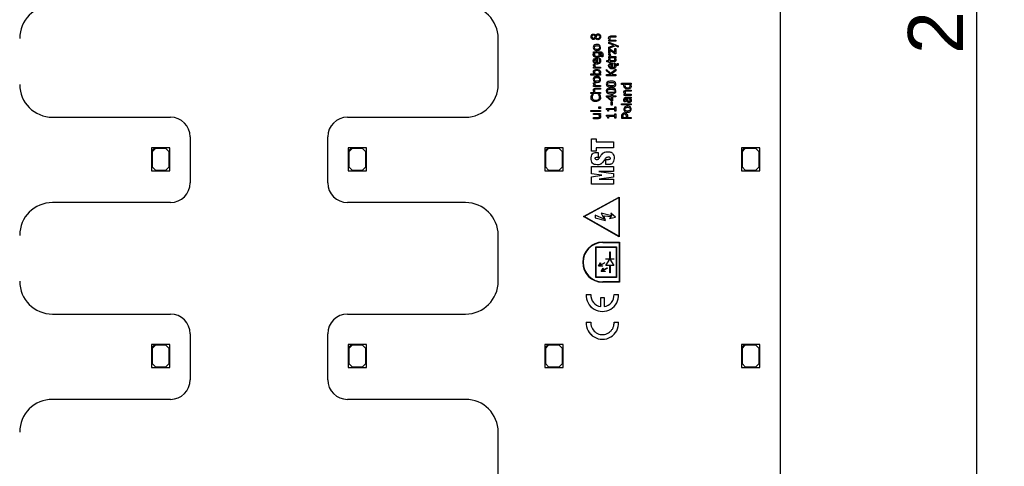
# Model space of a CAD drawing. Header units: millimetres. Extents: x 16 to 406, y 5 to 285.
# Tile 11 of 14: x 261 to 336, y 159 to 193. Entities that reach past the tile are written whole.
import ezdxf
from ezdxf.enums import TextEntityAlignment as Align

# ---------------------------------------------------------------- set-up
doc = ezdxf.new("R2010")
doc.units = ezdxf.units.MM
doc.layers.add('Default', color=7, linetype='Continuous')
doc.layers.add('RECLED_519X261MM', color=7, linetype='Continuous')
doc.styles.add('SEACAD_Arial', font='arial.ttf')
doc.dimstyles.new('ISO', dxfattribs={"dimtxt": 3.5, "dimasz": 3.5, "dimexe": 1.75, "dimexo": 0, "dimgap": 0.875, "dimtad": 1, "dimlfac": 2, "dimtxsty": 'SEACAD_Arial', "dimblk1": '_SE_FILLED', "dimblk2": '_SE_FILLED', "dimsah": 1, "dimcen": 1.75, "dimadec": 0, "dimazin": 0, "dimtfac": 0.5, "dimtdec": 3, "dimtmove": 0, "dimatfit": 3, "dimfxl": 1, "dimarcsym": 0})

# ---------------------------------------------------------------- blocks, each defined once
blk = doc.blocks.new('SE')
at = {"layer": 'RECLED_519X261MM', "color": 7, "linetype": 'Continuous'}
for p, q in [((318.606, 258.814), (318.606, 131.315)), ((304.531, 191.55), (304.534, 191.55)), ((297.106, 187.815), (297.106, 191.315)), ((304.53, 191.338), (304.528, 191.338)), ((305.545, 191.188), (305.604, 191.188)), ((305.545, 191.1), (305.545, 191.188)), ((306.074, 191.1), (305.545, 191.1)), ((305.545, 190.941), (305.545, 191.034)), ((305.545, 191.034), (306.268, 190.752)), ((305.936, 190.799), (305.545, 190.941)), ((305.545, 190.657), (305.936, 190.799)), ((305.679, 191.188), (306.074, 191.188)), ((306.074, 191.51), (306.074, 191.422)), ((306.074, 191.188), (306.074, 191.1)), ((304.378, 190.22), (304.378, 190.303)), ((304.4, 190.214), (304.378, 190.22)), ((304.765, 190.214), (304.473, 190.214)), ((306.047, 190.752), (305.545, 190.562)), ((305.545, 190.562), (305.545, 190.657)), ((305.545, 190.536), (305.61, 190.536)), ((305.545, 190.169), (305.545, 190.536)), ((305.619, 190.169), (305.545, 190.169)), ((305.548, 190.13), (305.64, 190.13)), ((305.61, 190.536), (306, 190.262)), ((305.619, 190.431), (305.619, 190.169)), ((306.008, 190.158), (305.619, 190.431)), ((305.64, 190.13), (305.64, 190.125)), ((306, 190.541), (306.074, 190.541)), ((306, 190.262), (306, 190.541)), ((306.074, 190.158), (306.008, 190.158)), ((306.268, 190.658), (306.047, 190.752)), ((306.074, 190.541), (306.074, 190.158)), ((306.268, 190.752), (306.268, 190.658)), ((304.381, 189.328), (304.473, 189.328)), ((304.473, 189.328), (304.473, 189.323)), ((304.583, 189.448), (304.583, 189.724)), ((304.652, 189.81), (304.652, 189.448)), ((304.778, 189.801), (304.874, 189.801)), ((304.778, 189.795), (304.778, 189.801)), ((304.99, 189.914), (304.99, 189.919)), ((305.083, 189.914), (304.99, 189.914)), ((305.393, 189.627), (305.545, 189.627)), ((305.393, 189.539), (305.393, 189.627)), ((305.545, 189.539), (305.393, 189.539)), ((305.545, 189.942), (305.624, 189.942)), ((305.545, 189.853), (305.545, 189.942)), ((306.074, 189.853), (305.545, 189.853)), ((305.545, 189.788), (305.619, 189.788)), ((305.545, 189.627), (305.545, 189.788)), ((305.545, 189.48), (305.545, 189.539)), ((305.619, 189.48), (305.545, 189.48)), ((305.619, 189.788), (305.619, 189.627)), ((305.619, 189.539), (305.619, 189.48)), ((305.699, 189.942), (306.074, 189.942)), ((305.751, 189.08), (305.751, 189.356)), ((305.819, 189.442), (305.819, 189.08)), ((305.945, 189.432), (306.041, 189.432)), ((305.945, 189.427), (305.945, 189.432)), ((305.991, 189.788), (306.071, 189.788)), ((305.991, 189.783), (305.991, 189.788)), ((306.041, 189.432), (306.057, 189.393)), ((306.071, 189.788), (306.086, 189.691)), ((306.074, 189.942), (306.074, 189.853)), ((306.193, 189.401), (306.259, 189.401)), ((306.193, 189.396), (306.193, 189.401)), ((304.171, 188.61), (304.433, 188.61)), ((304.171, 188.522), (304.171, 188.61)), ((304.907, 188.522), (304.171, 188.522)), ((304.378, 189.139), (304.457, 189.139)), ((304.378, 189.051), (304.378, 189.139)), ((304.907, 189.051), (304.378, 189.051)), ((304.508, 188.61), (304.811, 188.61)), ((304.531, 189.139), (304.907, 189.139)), ((304.882, 188.61), (304.907, 188.605)), ((304.907, 189.139), (304.907, 189.051)), ((304.907, 188.605), (304.907, 188.522)), ((305.369, 188.962), (305.684, 188.674)), ((305.369, 188.851), (305.369, 188.962)), ((305.695, 188.565), (305.369, 188.851)), ((305.369, 188.565), (305.695, 188.565)), ((305.369, 188.472), (305.369, 188.565)), ((305.684, 188.674), (306.074, 188.979)), ((306.074, 188.859), (305.746, 188.606)), ((305.746, 188.606), (305.793, 188.565)), ((305.793, 188.565), (306.074, 188.565)), ((306.074, 188.979), (306.074, 188.859)), ((306.074, 188.565), (306.074, 188.472)), ((304.381, 187.933), (304.473, 187.933)), ((304.473, 187.933), (304.473, 187.929)), ((306.074, 188.472), (305.369, 188.472)), ((306.502, 187.91), (307.237, 187.91)), ((306.502, 187.822), (306.502, 187.91)), ((306.73, 187.822), (306.502, 187.822)), ((307.109, 187.822), (306.803, 187.822)), ((307.237, 187.822), (307.184, 187.822)), ((307.237, 187.91), (307.237, 187.822)), ((304.171, 187.211), (304.436, 187.211)), ((304.171, 187.123), (304.171, 187.211)), ((304.907, 187.123), (304.171, 187.123)), ((304.249, 187.043), (304.362, 187.043)), ((304.362, 187.043), (304.362, 187.036)), ((304.378, 187.745), (304.457, 187.745)), ((304.378, 187.657), (304.378, 187.745)), ((304.907, 187.657), (304.378, 187.657)), ((304.511, 187.211), (304.907, 187.211)), ((304.531, 187.745), (304.907, 187.745)), ((304.747, 187.043), (304.858, 187.043)), ((304.747, 187.036), (304.747, 187.043)), ((304.907, 187.745), (304.907, 187.657)), ((304.907, 187.533), (304.907, 187.444)), ((304.907, 187.211), (304.907, 187.123)), ((305.756, 187.035), (305.831, 187.035)), ((305.756, 186.951), (305.756, 187.035)), ((305.831, 187.035), (305.831, 186.951)), ((306.708, 187.063), (306.767, 187.063)), ((306.708, 186.974), (306.708, 187.063)), ((306.842, 187.063), (307.237, 187.063)), ((307.237, 187.385), (307.237, 187.297)), ((307.237, 187.063), (307.237, 186.974)), ((305.369, 186.951), (305.756, 186.951)), ((305.369, 186.866), (305.369, 186.951)), ((305.732, 186.553), (305.369, 186.866)), ((305.756, 186.862), (305.48, 186.862)), ((305.48, 186.862), (305.756, 186.627)), ((305.723, 186.492), (305.808, 186.492)), ((305.723, 186.229), (305.723, 186.492)), ((305.831, 186.553), (305.732, 186.553)), ((305.756, 186.627), (305.756, 186.862)), ((305.808, 186.492), (305.808, 186.229)), ((305.831, 186.951), (306.074, 186.951)), ((305.831, 186.862), (305.831, 186.553)), ((306.074, 186.862), (305.831, 186.862)), ((306.074, 186.951), (306.074, 186.862)), ((306.502, 186.344), (307.237, 186.344)), ((306.502, 186.256), (306.502, 186.344)), ((307.237, 186.974), (306.708, 186.974)), ((306.81, 186.479), (306.72, 186.479)), ((306.81, 186.484), (306.81, 186.479)), ((307.108, 186.763), (306.961, 186.763)), ((307.237, 186.763), (307.181, 186.763)), ((307.237, 186.851), (307.237, 186.763)), ((307.237, 186.344), (307.237, 186.256)), ((304.171, 185.83), (304.907, 185.83)), ((304.171, 185.742), (304.171, 185.83)), ((304.907, 185.742), (304.171, 185.742)), ((304.378, 185.612), (304.907, 185.612)), ((304.378, 185.524), (304.378, 185.612)), ((304.773, 185.524), (304.378, 185.524)), ((304.771, 186.095), (304.907, 186.095)), ((304.771, 185.984), (304.771, 186.095)), ((304.907, 185.984), (304.771, 185.984)), ((304.907, 185.524), (304.848, 185.524)), ((304.907, 186.095), (304.907, 185.984)), ((304.907, 185.83), (304.907, 185.742)), ((304.907, 185.612), (304.907, 185.524)), ((305.368, 185.985), (306.002, 185.985)), ((305.368, 185.913), (305.368, 185.985)), ((305.53, 185.77), (305.466, 185.77)), ((305.53, 185.896), (305.53, 185.77)), ((306.002, 185.896), (305.53, 185.896)), ((305.808, 186.229), (305.723, 186.229)), ((306.002, 186.109), (306.074, 186.109)), ((306.002, 185.985), (306.002, 186.109)), ((306.002, 185.77), (306.002, 185.896)), ((306.074, 185.77), (306.002, 185.77)), ((306.002, 185.586), (306.074, 185.586)), ((306.002, 185.462), (306.002, 185.586)), ((306.074, 186.109), (306.074, 185.77)), ((306.074, 185.586), (306.074, 185.247)), ((307.237, 186.256), (306.502, 186.256)), ((263.106, 185.315), (272.105, 185.315)), ((285.607, 185.315), (294.606, 185.315)), ((304.378, 185.201), (304.378, 185.289)), ((305.368, 185.462), (306.002, 185.462)), ((305.368, 185.39), (305.368, 185.462)), ((305.53, 185.247), (305.466, 185.247)), ((305.53, 185.373), (305.53, 185.247)), ((306.002, 185.373), (305.53, 185.373)), ((306.002, 185.247), (306.002, 185.373)), ((306.074, 185.247), (306.002, 185.247)), ((307.237, 185.212), (306.533, 185.212)), ((306.614, 185.306), (306.894, 185.306)), ((306.975, 185.306), (307.237, 185.306)), ((307.237, 185.306), (307.237, 185.212)), ((273.606, 183.814), (273.606, 180.315)), ((284.106, 180.315), (284.106, 183.814)), ((304.234, 182.74), (304.234, 183.68)), ((304.234, 183.68), (304.571, 183.68)), ((304.571, 183.68), (304.571, 183.428)), ((304.571, 183.428), (305.913, 183.428)), ((305.913, 183.428), (305.913, 182.995)), ((270.906, 182.99), (270.656, 182.99)), ((270.656, 182.99), (270.656, 182.74)), ((270.656, 182.74), (270.906, 182.99)), ((270.656, 182.74), (270.656, 181.24)), ((270.956, 182.94), (270.706, 182.69)), ((270.706, 182.69), (270.706, 181.54)), ((272.056, 182.99), (270.906, 182.99)), ((271.756, 182.94), (270.956, 182.94)), ((272.006, 182.69), (271.756, 182.94)), ((272.006, 181.54), (272.006, 182.69)), ((272.056, 181.24), (272.056, 182.99)), ((285.906, 182.99), (285.656, 182.99)), ((285.656, 182.99), (285.656, 182.74)), ((285.656, 182.74), (285.906, 182.99)), ((285.656, 182.74), (285.656, 181.24)), ((285.956, 182.94), (285.706, 182.69)), ((285.706, 182.69), (285.706, 181.54)), ((287.056, 182.99), (285.906, 182.99)), ((286.756, 182.94), (285.956, 182.94)), ((287.006, 182.69), (286.756, 182.94)), ((287.006, 181.54), (287.006, 182.69)), ((287.056, 181.24), (287.056, 182.99)), ((300.906, 182.99), (300.656, 182.99)), ((300.656, 182.99), (300.656, 182.74)), ((300.656, 182.74), (300.906, 182.99)), ((300.656, 182.74), (300.656, 181.24)), ((300.956, 182.94), (300.706, 182.69)), ((300.706, 182.69), (300.706, 181.54)), ((302.056, 182.99), (300.906, 182.99)), ((301.756, 182.94), (300.956, 182.94)), ((302.006, 182.69), (301.756, 182.94)), ((302.006, 181.54), (302.006, 182.69)), ((302.056, 181.24), (302.056, 182.99)), ((304.571, 182.74), (304.234, 182.74)), ((304.571, 182.995), (304.571, 182.74)), ((305.913, 182.995), (304.571, 182.995)), ((304.742, 182.64), (304.742, 182.24)), ((315.906, 182.99), (315.656, 182.99)), ((315.656, 182.99), (315.656, 182.74)), ((315.656, 182.74), (315.906, 182.99)), ((315.656, 182.74), (315.656, 181.24)), ((315.956, 182.94), (315.706, 182.69)), ((315.706, 182.69), (315.706, 181.54)), ((317.056, 182.99), (315.906, 182.99)), ((316.756, 182.94), (315.956, 182.94)), ((317.006, 182.69), (316.756, 182.94)), ((317.006, 181.54), (317.006, 182.69)), ((317.056, 181.24), (317.056, 182.99)), ((305.312, 181.705), (305.312, 182.106)), ((270.656, 181.24), (272.056, 181.24)), ((270.706, 181.54), (270.956, 181.29)), ((270.956, 181.29), (271.756, 181.29)), ((271.756, 181.29), (272.006, 181.54)), ((285.656, 181.24), (287.056, 181.24)), ((285.706, 181.54), (285.956, 181.29)), ((285.956, 181.29), (286.756, 181.29)), ((286.756, 181.29), (287.006, 181.54)), ((300.656, 181.24), (302.056, 181.24)), ((300.706, 181.54), (300.956, 181.29)), ((300.956, 181.29), (301.756, 181.29)), ((301.756, 181.29), (302.006, 181.54)), ((304.234, 180.991), (304.234, 181.555)), ((304.234, 181.555), (305.913, 181.555)), ((305.913, 181.176), (304.779, 181.174)), ((304.779, 181.174), (305.913, 181.026)), ((305.913, 181.555), (305.913, 181.176)), ((305.913, 181.026), (305.913, 180.757)), ((315.656, 181.24), (317.056, 181.24)), ((315.706, 181.54), (315.956, 181.29)), ((315.956, 181.29), (316.756, 181.29)), ((316.756, 181.29), (317.006, 181.54)), ((305.018, 180.892), (304.234, 180.991)), ((304.234, 180.78), (305.018, 180.892)), ((304.234, 180.219), (304.234, 180.78)), ((305.913, 180.757), (304.805, 180.6)), ((304.805, 180.6), (305.913, 180.599)), ((305.913, 180.599), (305.913, 180.219)), ((305.913, 180.219), (304.234, 180.219)), ((272.105, 178.815), (263.106, 178.815)), ((294.606, 178.815), (285.607, 178.815)), ((303.601, 177.743), (306.327, 179.235)), ((303.652, 177.743), (306.302, 179.193)), ((306.302, 179.193), (306.302, 176.243)), ((306.327, 179.235), (306.327, 176.2)), ((306.327, 176.2), (303.601, 177.743)), ((306.302, 176.243), (303.652, 177.743)), ((305.202, 177.543), (304.502, 177.843)), ((304.502, 177.843), (304.502, 177.643)), ((304.502, 177.643), (305.302, 177.443)), ((305.752, 177.793), (304.952, 177.993)), ((304.952, 177.993), (305.202, 177.543)), ((305.302, 177.443), (305.152, 177.793)), ((305.152, 177.793), (305.752, 177.743)), ((305.752, 177.743), (305.602, 177.593)), ((305.602, 177.593), (306.052, 177.693)), ((306.052, 177.693), (305.702, 177.993)), ((305.702, 177.993), (305.752, 177.793)), ((297.106, 172.815), (297.106, 176.315)), ((305.077, 175.793), (306.352, 175.793)), ((305.077, 175.768), (306.327, 175.768)), ((306.327, 175.768), (306.327, 172.768)), ((306.352, 175.793), (306.352, 172.743)), ((304.564, 173.105), (304.564, 175.43)), ((304.564, 175.43), (306.139, 175.43)), ((304.589, 175.405), (306.114, 175.405)), ((304.589, 173.13), (304.589, 175.405)), ((305.614, 175.068), (305.639, 175.068)), ((305.614, 174.53), (305.614, 175.068)), ((305.639, 175.068), (305.639, 174.53)), ((306.114, 175.405), (306.114, 173.13)), ((306.139, 175.43), (306.139, 173.105)), ((305.327, 174.53), (305.614, 174.53)), ((305.327, 174.505), (305.327, 174.53)), ((305.619, 174.505), (305.327, 174.505)), ((305.327, 174.018), (305.619, 174.505)), ((305.634, 174.505), (305.927, 174.018)), ((305.927, 174.505), (305.634, 174.505)), ((305.639, 174.53), (305.927, 174.53)), ((305.927, 174.53), (305.927, 174.505)), ((304.755, 173.955), (304.916, 174.224)), ((305.077, 173.955), (304.755, 173.955)), ((304.812, 174.001), (305.221, 174.229)), ((304.93, 174.199), (304.812, 174.001)), ((305.233, 174.207), (304.825, 173.98)), ((304.825, 173.98), (305.063, 173.98)), ((304.916, 174.224), (304.93, 174.199)), ((304.955, 173.555), (305.116, 173.824)), ((305.277, 173.555), (304.955, 173.555)), ((305.012, 173.601), (305.421, 173.829)), ((305.13, 173.799), (305.012, 173.601)), ((305.433, 173.807), (305.025, 173.58)), ((305.025, 173.58), (305.263, 173.58)), ((305.063, 173.98), (305.077, 173.955)), ((305.116, 173.824), (305.13, 173.799)), ((305.221, 174.229), (305.233, 174.207)), ((305.263, 173.58), (305.277, 173.555)), ((305.614, 174.018), (305.327, 174.018)), ((305.421, 173.829), (305.433, 173.807)), ((305.614, 173.468), (305.614, 174.018)), ((305.639, 174.018), (305.639, 173.468)), ((305.927, 174.018), (305.639, 174.018)), ((306.139, 173.105), (304.564, 173.105)), ((306.114, 173.13), (304.589, 173.13)), ((306.327, 172.768), (305.077, 172.768)), ((305.639, 173.468), (305.614, 173.468)), ((306.352, 172.743), (305.077, 172.743)), ((303.822, 171.814), (304.176, 171.814)), ((304.931, 171.582), (305.184, 171.58)), ((304.931, 170.88), (304.931, 171.582)), ((305.184, 171.58), (305.184, 170.88)), ((305.94, 171.814), (306.294, 171.814)), ((263.106, 170.315), (272.105, 170.315)), ((285.607, 170.315), (294.606, 170.315)), ((303.822, 169.692), (304.176, 169.692)), ((305.94, 169.692), (306.294, 169.692)), ((273.606, 168.814), (273.606, 165.315)), ((284.106, 165.315), (284.106, 168.814)), ((270.906, 167.99), (270.656, 167.99)), ((270.656, 167.99), (270.656, 167.74)), ((270.656, 167.74), (270.906, 167.99)), ((270.656, 167.74), (270.656, 166.24)), ((270.956, 167.94), (270.706, 167.69)), ((270.706, 167.69), (270.706, 166.54)), ((272.056, 167.99), (270.906, 167.99)), ((271.756, 167.94), (270.956, 167.94)), ((272.006, 167.69), (271.756, 167.94)), ((272.006, 166.54), (272.006, 167.69)), ((272.056, 166.24), (272.056, 167.99)), ((285.906, 167.99), (285.656, 167.99)), ((285.656, 167.99), (285.656, 167.74)), ((285.656, 167.74), (285.906, 167.99)), ((285.656, 167.74), (285.656, 166.24)), ((285.956, 167.94), (285.706, 167.69)), ((285.706, 167.69), (285.706, 166.54)), ((287.056, 167.99), (285.906, 167.99)), ((286.756, 167.94), (285.956, 167.94)), ((287.006, 167.69), (286.756, 167.94)), ((287.006, 166.54), (287.006, 167.69)), ((287.056, 166.24), (287.056, 167.99)), ((300.906, 167.99), (300.656, 167.99)), ((300.656, 167.99), (300.656, 167.74)), ((300.656, 167.74), (300.906, 167.99)), ((300.656, 167.74), (300.656, 166.24)), ((300.956, 167.94), (300.706, 167.69)), ((300.706, 167.69), (300.706, 166.54)), ((302.056, 167.99), (300.906, 167.99)), ((301.756, 167.94), (300.956, 167.94)), ((302.006, 167.69), (301.756, 167.94)), ((302.006, 166.54), (302.006, 167.69)), ((302.056, 166.24), (302.056, 167.99)), ((315.906, 167.99), (315.656, 167.99)), ((315.656, 167.99), (315.656, 167.74)), ((315.656, 167.74), (315.906, 167.99)), ((315.656, 167.74), (315.656, 166.24)), ((315.956, 167.94), (315.706, 167.69)), ((315.706, 167.69), (315.706, 166.54)), ((317.056, 167.99), (315.906, 167.99)), ((316.756, 167.94), (315.956, 167.94)), ((317.006, 167.69), (316.756, 167.94)), ((317.006, 166.54), (317.006, 167.69)), ((317.056, 166.24), (317.056, 167.99)), ((270.656, 166.24), (272.056, 166.24)), ((270.706, 166.54), (270.956, 166.29)), ((270.956, 166.29), (271.756, 166.29)), ((271.756, 166.29), (272.006, 166.54)), ((285.656, 166.24), (287.056, 166.24)), ((285.706, 166.54), (285.956, 166.29)), ((285.956, 166.29), (286.756, 166.29)), ((286.756, 166.29), (287.006, 166.54)), ((300.656, 166.24), (302.056, 166.24)), ((300.706, 166.54), (300.956, 166.29)), ((300.956, 166.29), (301.756, 166.29)), ((301.756, 166.29), (302.006, 166.54)), ((315.656, 166.24), (317.056, 166.24)), ((315.706, 166.54), (315.956, 166.29)), ((315.956, 166.29), (316.756, 166.29)), ((316.756, 166.29), (317.006, 166.54)), ((272.105, 163.815), (263.106, 163.815)), ((294.606, 163.815), (285.607, 163.815)), ((297.106, 157.815), (297.106, 161.315))]:
    blk.add_line(p, q, dxfattribs=at)
for centre, radius, start, end in [((263.106, 191.315), 2.5, 90, 180), ((294.606, 191.315), 2.5, 0, 90), ((263.106, 187.815), 2.5, 180, 270), ((294.606, 187.815), 2.5, 270, 0), ((304.474, 186.818), 0.445, 1.08267, 30.32492), ((272.105, 183.814), 1.501, 0, 90), ((285.607, 183.814), 1.501, 90, 180), ((272.105, 180.315), 1.501, 270, 0), ((285.607, 180.315), 1.501, 180, 270), ((263.106, 176.315), 2.5, 90, 180), ((294.606, 176.315), 2.5, 0, 90), ((305.077, 174.268), 1.525, 90, 270), ((305.077, 174.268), 1.5, 90, 270), ((263.106, 172.815), 2.5, 180, 270), ((294.606, 172.815), 2.5, 270, 0), ((305.058, 171.755), 1.238, 177.27323, 2.72677), ((305.058, 171.755), 1.238, 177.2635, 2.7365), ((305.059, 171.755), 0.884, 176.16219, 261.67881), ((305.064, 171.752), 0.879, 321.00308, 4.00569), ((305.065, 171.745), 0.873, 277.87068, 321.35299), ((272.105, 168.814), 1.501, 0, 90), ((285.607, 168.814), 1.501, 90, 180), ((305.058, 169.633), 1.238, 177.27323, 2.72677), ((305.058, 169.633), 1.238, 177.2635, 2.7365), ((272.105, 165.315), 1.501, 270, 0), ((285.607, 165.315), 1.501, 180, 270), ((263.106, 161.315), 2.5, 90, 180), ((294.606, 161.315), 2.5, 0, 90)]:
    blk.add_arc(centre, radius, start, end, dxfattribs=at)
for points, degree, knots in [([(304.528, 191.338), (304.503, 191.294), (304.453, 191.237), (304.308, 191.23), (304.205, 191.318), (304.168, 191.5), (304.255, 191.665), (304.447, 191.653), (304.511, 191.591), (304.531, 191.55)], 3, [0, 0, 0, 0, 0.125, 0.25, 0.375, 0.5, 0.75, 0.875, 1, 1, 1, 1]), ([(304.366, 191.564), (304.313, 191.564), (304.231, 191.496), (304.269, 191.345), (304.376, 191.325), (304.442, 191.357), (304.477, 191.422), (304.501, 191.475), (304.508, 191.496)], 3, [0, 0, 0, 0, 0.25, 0.5, 0.625, 0.75, 0.875, 1, 1, 1, 1]), ([(304.554, 191.394), (304.584, 191.349), (304.677, 191.291), (304.855, 191.353), (304.856, 191.531), (304.774, 191.577), (304.718, 191.577)], 3, [0, 0, 0, 0, 0.25, 0.5, 0.75, 1, 1, 1, 1]), ([(304.718, 191.577), (304.665, 191.577), (304.63, 191.554), (304.593, 191.487), (304.58, 191.458), (304.566, 191.42), (304.554, 191.394)], 3, [0, 0, 0, 0, 0.5, 0.625, 0.75, 1, 1, 1, 1]), ([(304.642, 190.86), (304.683, 190.86), (304.761, 190.849), (304.867, 190.8), (304.949, 190.641), (304.873, 190.437), (304.71, 190.386), (304.538, 190.399), (304.436, 190.445), (304.355, 190.553), (304.364, 190.722), (304.455, 190.833), (304.582, 190.859), (304.642, 190.86)], 3, [0, 0, 0, 0, 0.063672, 0.127343, 0.241501, 0.35566, 0.487868, 0.553972, 0.620076, 0.715057, 0.810038, 0.905019, 1, 1, 1, 1]), ([(305.604, 191.188), (305.578, 191.216), (305.539, 191.266), (305.517, 191.414), (305.606, 191.509), (305.773, 191.51), (305.901, 191.51), (306.006, 191.51), (306.074, 191.51)], 3, [0, 0, 0, 0, 0.125, 0.25, 0.5, 0.625, 0.75, 1, 1, 1, 1]), ([(306.074, 191.422), (306.018, 191.422), (305.904, 191.42), (305.772, 191.426), (305.642, 191.412), (305.607, 191.353), (305.627, 191.251), (305.659, 191.21), (305.679, 191.188)], 3, [0, 0, 0, 0, 0.25, 0.5, 0.625, 0.75, 0.875, 1, 1, 1, 1]), ([(304.838, 190.214), (304.887, 190.159), (304.896, 190.102), (304.909, 190.024), (304.877, 189.968), (304.82, 189.869), (304.653, 189.864), (304.483, 189.86), (304.404, 189.964), (304.317, 190.077), (304.4, 190.214)], 2, [0, 0, 0, 0.125, 0.125, 0.25, 0.25, 0.5, 0.5, 0.75, 0.75, 1, 1, 1]), ([(304.838, 190.214), (304.872, 190.176), (304.906, 190.112), (304.899, 189.983), (304.831, 189.913), (304.772, 189.88), (304.606, 189.848), (304.407, 189.899), (304.349, 190.106), (304.379, 190.178), (304.4, 190.214)], 3, [0, 0, 0, 0, 0.125, 0.25, 0.3125, 0.375, 0.5, 0.75, 0.875, 1, 1, 1, 1]), ([(304.378, 190.303), (304.463, 190.303), (304.59, 190.303), (304.743, 190.302), (304.824, 190.303), (304.929, 190.302), (305.027, 190.269), (305.116, 190.167), (305.109, 190.001), (305.083, 189.914)], 3, [0, 0, 0, 0, 0.25, 0.375, 0.4375, 0.5, 0.625, 0.75, 1, 1, 1, 1]), ([(304.642, 190.769), (304.613, 190.769), (304.552, 190.763), (304.477, 190.735), (304.424, 190.64), (304.464, 190.519), (304.57, 190.481), (304.703, 190.484), (304.793, 190.509), (304.864, 190.596), (304.819, 190.728), (304.742, 190.76), (304.676, 190.769), (304.642, 190.769)], 3, [0, 0, 0, 0, 0.067353, 0.134707, 0.25501, 0.375313, 0.495616, 0.555767, 0.615919, 0.731349, 0.846779, 0.92339, 1, 1, 1, 1]), ([(304.473, 190.214), (304.457, 190.181), (304.436, 190.119), (304.46, 189.98), (304.646, 189.938), (304.821, 189.98), (304.819, 190.131), (304.786, 190.189), (304.765, 190.214)], 3, [0, 0, 0, 0, 0.125, 0.25, 0.5, 0.75, 0.875, 1, 1, 1, 1]), ([(304.473, 190.214), (304.439, 190.145), (304.444, 190.083), (304.448, 190.049), (304.465, 190.024), (304.511, 189.953), (304.643, 189.955), (304.779, 189.957), (304.808, 190.027), (304.826, 190.069), (304.811, 190.127), (304.798, 190.175), (304.765, 190.214)], 2, [0, 0, 0, 0.166667, 0.166667, 0.25, 0.25, 0.5, 0.5, 0.75, 0.75, 0.875, 0.875, 1, 1, 1]), ([(304.99, 189.919), (304.99, 189.928), (305.011, 189.967), (305.025, 190.043), (305.032, 190.138), (304.953, 190.223), (304.874, 190.214), (304.838, 190.214)], 3, [0, 0, 0, 0, 0.125, 0.25, 0.5, 0.75, 1, 1, 1, 1]), ([(304.919, 189.622), (304.919, 189.499), (304.843, 189.373), (304.595, 189.351), (304.447, 189.4), (304.354, 189.532), (304.36, 189.706), (304.49, 189.815), (304.599, 189.81), (304.652, 189.81)], 3, [0, 0, 0, 0, 0.25, 0.375, 0.5, 0.625, 0.75, 0.875, 1, 1, 1, 1]), ([(304.652, 189.448), (304.749, 189.448), (304.882, 189.531), (304.821, 189.742), (304.778, 189.795)], 3, [0, 0, 0, 0, 0.5, 1, 1, 1, 1]), ([(306.086, 189.253), (306.086, 189.13), (306.01, 189.004), (305.763, 188.982), (305.613, 189.031), (305.521, 189.162), (305.527, 189.337), (305.657, 189.446), (305.766, 189.442), (305.819, 189.442)], 3, [0, 0, 0, 0, 0.25, 0.375, 0.5, 0.625, 0.75, 0.875, 1, 1, 1, 1]), ([(305.751, 189.356), (305.707, 189.354), (305.631, 189.34), (305.586, 189.23), (305.637, 189.106), (305.706, 189.082), (305.751, 189.08)], 3, [0, 0, 0, 0, 0.25, 0.5, 0.75, 1, 1, 1, 1]), ([(305.619, 189.627), (305.662, 189.627), (305.749, 189.627), (305.853, 189.627), (305.954, 189.627), (305.996, 189.646), (306.017, 189.705), (305.997, 189.771), (305.991, 189.783)], 3, [0, 0, 0, 0, 0.25, 0.5, 0.625, 0.75, 0.875, 1, 1, 1, 1]), ([(306.086, 189.691), (306.086, 189.64), (306.064, 189.581), (305.984, 189.541), (305.865, 189.537), (305.762, 189.539), (305.666, 189.539), (305.619, 189.539)], 3, [0, 0, 0, 0, 0.25, 0.375, 0.5, 0.75, 1, 1, 1, 1]), ([(306.057, 189.393), (306.074, 189.374), (306.098, 189.354), (306.143, 189.326), (306.206, 189.331), (306.197, 189.38), (306.193, 189.396)], 3, [0, 0, 0, 0, 0.25, 0.5, 0.75, 1, 1, 1, 1]), ([(306.259, 189.401), (306.267, 189.379), (306.276, 189.312), (306.221, 189.242), (306.135, 189.257), (306.083, 189.301)], 3, [0, 0, 0, 0, 0.25, 0.5, 1, 1, 1, 1]), ([(304.64, 188.87), (304.552, 188.87), (304.418, 188.845), (304.456, 188.669), (304.508, 188.61)], 3, [0, 0, 0, 0, 0.499829, 1, 1, 1, 1]), ([(304.634, 188.961), (304.687, 188.961), (304.757, 188.948), (304.829, 188.912), (304.904, 188.848), (304.934, 188.728), (304.907, 188.651), (304.882, 188.61)], 3, [0, 0, 0, 0, 0.249776, 0.374814, 0.499851, 0.749925, 1, 1, 1, 1]), ([(304.811, 188.61), (304.829, 188.645), (304.848, 188.7), (304.829, 188.814), (304.754, 188.86), (304.684, 188.87), (304.64, 188.87), (304.64, 188.87), (304.64, 188.87), (304.64, 188.87)], 3, [0, 0, 0, 0, 0.249914, 0.499828, 0.749743, 0.999657, 0.999657, 0.999657, 1, 1, 1, 1]), ([(304.642, 188.431), (304.683, 188.432), (304.761, 188.421), (304.867, 188.371), (304.949, 188.215), (304.873, 188.009), (304.71, 187.957), (304.538, 187.971), (304.436, 188.017), (304.355, 188.125), (304.364, 188.294), (304.456, 188.405), (304.582, 188.431), (304.642, 188.431)], 3, [0, 0, 0, 0, 0.063691, 0.127382, 0.241455, 0.355529, 0.487857, 0.554021, 0.620185, 0.715138, 0.810092, 0.905046, 1, 1, 1, 1]), ([(304.457, 187.745), (304.419, 187.787), (304.387, 187.833), (304.376, 187.899), (304.379, 187.914), (304.381, 187.933)], 3, [0, 0, 0, 0, 0.5, 0.75, 1, 1, 1, 1]), ([(304.642, 188.341), (304.613, 188.34), (304.552, 188.335), (304.483, 188.31), (304.421, 188.213), (304.478, 188.073), (304.585, 188.053), (304.719, 188.059), (304.795, 188.084), (304.864, 188.177), (304.807, 188.329), (304.709, 188.343), (304.642, 188.341)], 3, [0, 0, 0, 0, 0.067357, 0.134714, 0.241268, 0.347821, 0.487214, 0.55691, 0.626606, 0.73693, 0.847254, 1, 1, 1, 1]), ([(305.721, 188.065), (305.776, 188.066), (305.889, 188.056), (306.021, 188.017), (306.101, 187.899), (306.08, 187.752), (306.024, 187.682), (305.925, 187.637), (305.78, 187.616), (305.596, 187.622), (305.482, 187.649), (305.392, 187.704), (305.349, 187.8), (305.356, 187.924), (305.435, 188.018), (305.539, 188.053), (305.659, 188.065), (305.721, 188.065)], 3, [0, 0, 0, 0, 0.070174, 0.140348, 0.260914, 0.321197, 0.38148, 0.441763, 0.502046, 0.562329, 0.622612, 0.677637, 0.732662, 0.787687, 0.842712, 0.921356, 1, 1, 1, 1]), ([(305.936, 187.945), (305.91, 187.956), (305.84, 187.967), (305.758, 187.971), (305.661, 187.969), (305.605, 187.967), (305.508, 187.95), (305.446, 187.919), (305.418, 187.81), (305.491, 187.735), (305.585, 187.721), (305.68, 187.714), (305.824, 187.716), (305.894, 187.72), (306.005, 187.768), (306.024, 187.884), (305.968, 187.931), (305.936, 187.945)], 3, [0, 0, 0, 0, 0.060993, 0.147439, 0.190662, 0.233885, 0.291655, 0.349424, 0.420821, 0.492218, 0.562152, 0.620036, 0.677921, 0.79369, 0.851474, 0.925737, 1, 1, 1, 1]), ([(306.803, 187.822), (306.786, 187.786), (306.769, 187.731), (306.794, 187.581), (306.989, 187.55), (307.166, 187.581), (307.172, 187.737), (307.132, 187.796), (307.109, 187.822)], 3, [0, 0, 0, 0, 0.125, 0.25, 0.5, 0.75, 0.875, 1, 1, 1, 1]), ([(306.803, 187.822), (306.786, 187.786), (306.769, 187.731), (306.794, 187.581), (306.989, 187.55), (307.166, 187.581), (307.172, 187.737), (307.132, 187.796), (307.109, 187.822)], 3, [0, 0, 0, 0, 0.125, 0.25, 0.5, 0.75, 0.875, 1, 1, 1, 1]), ([(304.919, 186.827), (304.919, 186.826), (304.919, 186.826), (304.919, 186.826), (304.919, 186.71), (304.828, 186.559), (304.611, 186.509), (304.433, 186.516), (304.287, 186.582), (304.19, 186.72), (304.184, 186.893), (304.223, 186.995), (304.249, 187.043)], 3, [0, 0, 0, 0, 0.00017, 0.00017, 0.00017, 0.250128, 0.375106, 0.500085, 0.625064, 0.750043, 0.875021, 1, 1, 1, 1]), ([(304.362, 187.036), (304.35, 187.022), (304.312, 186.98), (304.276, 186.9), (304.266, 186.829), (304.288, 186.713), (304.39, 186.627), (304.559, 186.604), (304.717, 186.625), (304.843, 186.737), (304.843, 186.878), (304.799, 186.978), (304.759, 187.024), (304.747, 187.036)], 3, [0, 0, 0, 0, 0.0625, 0.125, 0.1875, 0.25, 0.375, 0.5, 0.625, 0.75, 0.875, 0.9375, 1, 1, 1, 1]), ([(304.436, 187.211), (304.411, 187.239), (304.371, 187.287), (304.355, 187.408), (304.403, 187.491), (304.486, 187.532), (304.604, 187.533), (304.735, 187.533), (304.839, 187.533), (304.907, 187.533)], 3, [0, 0, 0, 0, 0.125, 0.25, 0.375, 0.5, 0.625, 0.75, 1, 1, 1, 1]), ([(304.907, 187.444), (304.851, 187.444), (304.739, 187.445), (304.599, 187.444), (304.499, 187.443), (304.455, 187.401), (304.445, 187.363), (304.458, 187.272), (304.492, 187.233), (304.511, 187.211)], 3, [0, 0, 0, 0, 0.25, 0.5, 0.625, 0.6875, 0.75, 0.875, 1, 1, 1, 1]), ([(305.721, 187.543), (305.784, 187.543), (305.886, 187.533), (306.023, 187.494), (306.101, 187.379), (306.081, 187.231), (306.025, 187.16), (305.926, 187.114), (305.781, 187.094), (305.597, 187.099), (305.454, 187.133), (305.349, 187.221), (305.35, 187.418), (305.449, 187.502), (305.581, 187.537), (305.678, 187.542), (305.721, 187.543)], 3, [0, 0, 0, 0, 0.070162, 0.140324, 0.260849, 0.321112, 0.381375, 0.441638, 0.5019, 0.562163, 0.622426, 0.716819, 0.811213, 0.905606, 0.952803, 1, 1, 1, 1]), ([(305.936, 187.422), (305.91, 187.434), (305.84, 187.444), (305.758, 187.448), (305.661, 187.446), (305.605, 187.444), (305.508, 187.427), (305.437, 187.391), (305.42, 187.269), (305.508, 187.21), (305.587, 187.197), (305.68, 187.192), (305.824, 187.194), (305.894, 187.197), (306.005, 187.245), (306.024, 187.362), (305.968, 187.409), (305.936, 187.422)], 3, [0, 0, 0, 0, 0.060966, 0.147402, 0.19062, 0.233839, 0.291599, 0.34936, 0.446134, 0.497091, 0.562468, 0.620285, 0.678102, 0.793735, 0.851499, 0.92575, 1, 1, 1, 1]), ([(306.767, 187.063), (306.742, 187.091), (306.703, 187.141), (306.68, 187.289), (306.769, 187.384), (306.936, 187.385), (307.064, 187.385), (307.169, 187.385), (307.237, 187.385)], 3, [0, 0, 0, 0, 0.125, 0.25, 0.5, 0.625, 0.75, 1, 1, 1, 1]), ([(307.237, 187.297), (307.181, 187.297), (307.068, 187.295), (306.936, 187.301), (306.805, 187.286), (306.77, 187.228), (306.79, 187.125), (306.823, 187.085), (306.842, 187.063)], 3, [0, 0, 0, 0, 0.25, 0.5, 0.625, 0.75, 0.875, 1, 1, 1, 1]), ([(306.72, 186.479), (306.714, 186.503), (306.694, 186.59), (306.696, 186.696), (306.719, 186.792), (306.809, 186.855), (306.922, 186.85), (307.06, 186.852), (307.167, 186.851), (307.237, 186.851)], 3, [0, 0, 0, 0, 0.125, 0.25, 0.375, 0.5, 0.625, 0.75, 1, 1, 1, 1]), ([(307.181, 186.763), (307.189, 186.752), (307.22, 186.717), (307.238, 186.674), (307.251, 186.641), (307.255, 186.569), (307.232, 186.509), (307.186, 186.458), (307.085, 186.425), (306.977, 186.451), (306.898, 186.574), (306.894, 186.677), (306.889, 186.763)], 3, [0, 0, 0, 0, 0.0625, 0.125, 0.1875, 0.25, 0.3125, 0.375, 0.5, 0.625, 0.75, 1, 1, 1, 1]), ([(307.181, 186.763), (307.198, 186.74), (307.215, 186.718), (307.223, 186.709), (307.237, 186.676), (307.258, 186.628), (307.25, 186.571), (307.242, 186.51), (307.194, 186.472), (307.15, 186.437), (307.087, 186.436), (306.968, 186.434), (306.924, 186.544), (306.899, 186.607), (306.889, 186.763)], 2, [0, 0, 0, 0.0625, 0.0625, 0.125, 0.125, 0.25, 0.25, 0.375, 0.375, 0.5, 0.5, 0.75, 0.75, 1, 1, 1]), ([(306.961, 186.763), (306.965, 186.726), (306.968, 186.689), (306.972, 186.648), (306.981, 186.612), (307.005, 186.522), (307.089, 186.527), (307.169, 186.531), (307.17, 186.624), (307.172, 186.692), (307.108, 186.763)], 2, [0, 0, 0, 0.125, 0.125, 0.25, 0.25, 0.5, 0.5, 0.75, 0.75, 1, 1, 1]), ([(306.961, 186.763), (306.963, 186.743), (306.968, 186.687), (306.978, 186.611), (307.008, 186.541), (307.092, 186.517), (307.16, 186.55), (307.182, 186.648), (307.142, 186.725), (307.108, 186.763)], 3, [0, 0, 0, 0, 0.125, 0.25, 0.375, 0.5, 0.625, 0.75, 1, 1, 1, 1]), ([(304.378, 185.289), (304.434, 185.289), (304.516, 185.289), (304.617, 185.29), (304.669, 185.289), (304.744, 185.291), (304.798, 185.295), (304.849, 185.364), (304.824, 185.459), (304.792, 185.503), (304.773, 185.524)], 3, [0, 0, 0, 0, 0.25, 0.375, 0.4375, 0.5, 0.625, 0.75, 0.875, 1, 1, 1, 1]), ([(304.848, 185.524), (304.874, 185.494), (304.912, 185.446), (304.931, 185.339), (304.881, 185.24), (304.804, 185.203), (304.679, 185.201), (304.551, 185.202), (304.446, 185.201), (304.378, 185.201)], 3, [0, 0, 0, 0, 0.125, 0.25, 0.375, 0.5, 0.625, 0.75, 1, 1, 1, 1]), ([(306.533, 185.212), (306.533, 185.259), (306.532, 185.346), (306.536, 185.488), (306.566, 185.558), (306.628, 185.631), (306.692, 185.651), (306.745, 185.651)], 3, [0, 0, 0, 0, 0.25, 0.5, 0.625, 0.75, 1, 1, 1, 1]), ([(306.973, 186.163), (307.029, 186.162), (307.148, 186.14), (307.241, 186.045), (307.263, 185.893), (307.21, 185.772), (307.097, 185.702), (306.869, 185.684), (306.676, 185.801), (306.69, 186.091), (306.869, 186.163), (306.973, 186.163)], 3, [0, 0, 0, 0, 0.087274, 0.174549, 0.261823, 0.349098, 0.43046, 0.511823, 0.674549, 0.837274, 1, 1, 1, 1]), ([(306.745, 185.651), (306.831, 185.651), (306.935, 185.583), (306.974, 185.462), (306.975, 185.362), (306.975, 185.325), (306.975, 185.306)], 3, [0, 0, 0, 0, 0.5, 0.75, 0.875, 1, 1, 1, 1]), ([(306.894, 185.306), (306.894, 185.361), (306.909, 185.487), (306.81, 185.554), (306.748, 185.554)], 3, [0, 0, 0, 0, 0.5, 1, 1, 1, 1]), ([(306.973, 186.072), (306.944, 186.071), (306.882, 186.066), (306.813, 186.041), (306.75, 185.939), (306.813, 185.801), (306.921, 185.784), (307.051, 185.79), (307.126, 185.815), (307.195, 185.909), (307.138, 186.06), (307.039, 186.074), (306.973, 186.072)], 3, [0, 0, 0, 0, 0.067357, 0.134714, 0.244562, 0.353314, 0.490098, 0.558489, 0.626881, 0.737075, 0.847268, 1, 1, 1, 1]), ([(305.312, 182.106), (305.347, 182.106), (305.42, 182.106), (305.492, 182.105), (305.594, 182.109), (305.629, 182.115), (305.661, 182.139), (305.669, 182.204), (305.635, 182.247), (305.58, 182.267), (305.458, 182.268), (305.363, 182.25), (305.322, 182.218), (305.259, 182.139), (305.159, 181.99), (305.073, 181.868), (305.022, 181.806), (304.969, 181.764), (304.902, 181.727), (304.796, 181.695), (304.602, 181.688), (304.405, 181.715), (304.294, 181.804), (304.206, 181.972), (304.189, 182.237), (304.245, 182.458), (304.353, 182.597), (304.482, 182.636), (304.673, 182.64), (304.742, 182.64)], 3, [0, 0, 0, 0, 0.03125, 0.0625, 0.078125, 0.09375, 0.109375, 0.125, 0.140625, 0.15625, 0.1875, 0.21875, 0.25, 0.28125, 0.3125, 0.34375, 0.375, 0.40625, 0.4375, 0.46875, 0.5, 0.5625, 0.625, 0.6875, 0.75, 0.8125, 0.875, 0.9375, 1, 1, 1, 1]), ([(304.742, 182.24), (304.707, 182.24), (304.647, 182.241), (304.528, 182.238), (304.494, 182.218), (304.475, 182.16), (304.509, 182.097), (304.642, 182.091), (304.723, 182.108), (304.764, 182.131), (304.817, 182.195), (304.92, 182.376), (305.036, 182.524), (305.127, 182.618), (305.273, 182.665), (305.432, 182.679), (305.572, 182.677), (305.678, 182.663), (305.751, 182.64), (305.827, 182.584), (305.913, 182.449), (305.953, 182.298), (305.947, 182.057), (305.897, 181.913), (305.805, 181.791), (305.72, 181.741), (305.643, 181.722), (305.543, 181.707), (305.409, 181.705), (305.347, 181.705), (305.312, 181.705)], 3, [0, 0, 0, 0, 0.03125, 0.0625, 0.078125, 0.09375, 0.125, 0.15625, 0.171875, 0.1875, 0.21875, 0.25, 0.3125, 0.375, 0.4375, 0.46875, 0.5, 0.53125, 0.5625, 0.59375, 0.625, 0.6875, 0.75, 0.8125, 0.84375, 0.875, 0.90625, 0.9375, 0.96875, 1, 1, 1, 1]), ([(304.176, 169.692), (304.176, 169.686), (304.175, 169.677), (304.175, 169.665), (304.175, 169.655), (304.174, 169.648), (304.174, 169.641), (304.174, 169.64), (304.174, 169.632), (304.174, 169.639), (304.174, 169.601), (304.177, 169.554), (304.186, 169.48), (304.206, 169.391), (304.278, 169.186), (304.474, 168.926), (304.867, 168.731), (305.338, 168.755), (305.645, 168.947), (305.821, 169.17), (305.896, 169.334), (305.931, 169.476), (305.941, 169.568), (305.942, 169.645), (305.942, 169.629), (305.942, 169.643), (305.942, 169.64), (305.942, 169.647), (305.942, 169.651), (305.942, 169.657), (305.942, 169.665), (305.941, 169.677), (305.941, 169.686), (305.94, 169.692)], 3, [0, 0, 0, 0, 0.0625, 0.09375, 0.125, 0.15625, 0.171875, 0.1875, 0.195313, 0.199219, 0.203125, 0.210938, 0.21875, 0.234375, 0.25, 0.3125, 0.375, 0.4375, 0.5, 0.53125, 0.5625, 0.578125, 0.59375, 0.601563, 0.609375, 0.625, 0.65625, 0.6875, 0.71875, 0.75, 0.8125, 0.875, 1, 1, 1, 1])]:
    blk.add_open_spline(points, degree=degree, knots=knots, dxfattribs=at)
for points in [[(304.508, 191.496), (304.468, 191.547), (304.426, 191.564), (304.366, 191.564)], [(304.534, 191.55), (304.558, 191.6), (304.61, 191.669), (304.772, 191.684), (304.895, 191.589), (304.921, 191.498), (304.921, 191.446)], [(304.921, 191.446), (304.921, 191.394), (304.899, 191.3), (304.776, 191.21), (304.621, 191.222), (304.553, 191.291), (304.53, 191.338)], [(305.624, 189.942), (305.565, 190.007), (305.536, 190.048), (305.548, 190.13)], [(305.64, 190.125), (305.627, 190.063), (305.648, 189.993), (305.699, 189.942)], [(304.457, 189.139), (304.442, 189.156), (304.417, 189.189), (304.394, 189.218), (304.373, 189.293), (304.38, 189.316), (304.381, 189.328)], [(304.583, 189.724), (304.535, 189.724), (304.466, 189.711), (304.419, 189.589), (304.47, 189.476), (304.539, 189.451), (304.583, 189.448)], [(304.473, 189.323), (304.46, 189.257), (304.481, 189.191), (304.531, 189.139)], [(304.874, 189.801), (304.883, 189.778), (304.912, 189.707), (304.919, 189.659), (304.919, 189.622)], [(305.819, 189.08), (305.916, 189.08), (306.05, 189.161), (305.989, 189.377), (305.945, 189.427)], [(306.083, 189.301), (306.085, 189.287), (306.086, 189.271), (306.086, 189.253)], [(304.433, 188.61), (304.401, 188.645), (304.351, 188.721), (304.373, 188.876), (304.486, 188.946), (304.578, 188.961), (304.634, 188.961)], [(304.473, 187.929), (304.46, 187.867), (304.481, 187.796), (304.531, 187.745)], [(307.184, 187.822), (307.218, 187.781), (307.266, 187.715), (307.236, 187.56), (307.157, 187.5), (307.01, 187.463), (306.841, 187.483), (306.729, 187.553), (306.679, 187.704), (306.705, 187.778), (306.73, 187.822)], [(306.889, 186.763), (306.859, 186.763), (306.789, 186.751), (306.775, 186.675), (306.773, 186.598), (306.794, 186.52), (306.81, 186.484)], [(305.466, 185.77), (305.466, 185.857), (305.452, 185.907), (305.368, 185.913)], [(306.748, 185.554), (306.686, 185.554), (306.597, 185.481), (306.614, 185.36), (306.614, 185.306)], [(305.466, 185.247), (305.466, 185.334), (305.453, 185.384), (305.368, 185.39)]]:
    blk.add_open_spline(points, degree=3, dxfattribs=at)
blk = doc.blocks.new('DMBLK21')
at = {"layer": 'Default', "linetype": 'Continuous'}
for points in [[(334.313, 256.115), (333.613, 260.315), (332.913, 256.115)], [(334.313, 134.015), (332.913, 134.015), (333.613, 129.815)]]:
    blk.add_hatch(color=7, dxfattribs=at).paths.add_polyline_path(points)
at = {"layer": 'Default', "color": 7, "linetype": 'Continuous'}
for p, q in [((317.105, 260.315), (335.713, 260.315)), ((333.613, 129.815), (333.613, 260.315)), ((317.106, 129.815), (335.713, 129.815))]:
    blk.add_line(p, q, dxfattribs=at)
at = {"layer": 'Default', "color": 7, "linetype": 'Continuous', "style": 'SEACAD_Arial'}
blk.add_text('261', height=4.2, rotation=90, dxfattribs=at).set_placement((328.363, 190.134), align=Align.TOP_LEFT)
blk = doc.blocks.new('_SE_FILLED')
at = {"color": 0}
blk.add_line((0, 0), (-1, 0), dxfattribs=at)
blk.add_solid([(0, 0), (-1, -0.1665), (-1, 0.1665), (0, 0)], dxfattribs=at)

msp = doc.modelspace()

# ---------------------------------------------------------------- block references
at = {"layer": 'Default'}
msp.add_blockref('SE', (0, 0), dxfattribs=at)

# ---------------------------------------------------------------- dimensions: what is measured, and where the dimension line sits
at = {"layer": 'Default', "color": 7, "linetype": 'Continuous'}
dim = msp.add_linear_dim(base=(333.6126, 129.8145), p1=(317.1061, 129.8145), p2=(317.1055, 260.3145), angle=90.000264, text='\\A1;<>', dimstyle='ISO', override={"dimtxt": 4.2, "dimasz": 4.2, "dimexe": 2.1, "dimgap": 1.05, "dimcen": 2.1}, dxfattribs=at)
dim.commit()
dim.dimension.update_dxf_attribs({"geometry": 'DMBLK21', "text_midpoint": (333.6126, 195.0645), "dimtype": 161})

doc.saveas('drawing.dxf')
